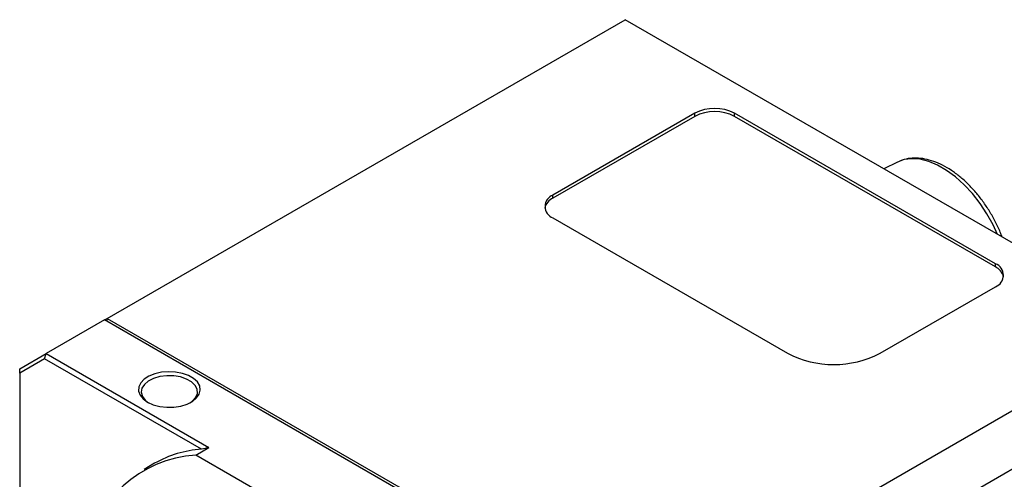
# Model space of a CAD drawing. Header units: millimetres. Extents: x 6 to 366, y 5 to 281.
# Tile 7 of 9: x 293 to 339, y 212 to 234. Entities that reach past the tile are written whole.
import ezdxf

# ---------------------------------------------------------------- set-up
doc = ezdxf.new("R2010")
doc.units = ezdxf.units.MM
doc.header["$LTSCALE"] = 1.333333

msp = doc.modelspace()

# ---------------------------------------------------------------- linework, layer by layer
at = {"color": 7, "linetype": 'Continuous', "lineweight": 25}
for p, q in [((296.6982713, 220.0054603), (321.2741603, 234.192819)), ((346.5414426, 219.6063274), (321.2741603, 234.192819)), ((324.573992, 229.7479304), (317.8486208, 225.8654563)), ((324.573992, 229.6027676), (317.8486208, 225.7202934)), ((324.573992, 229.6027676), (324.573992, 229.7479304)), ((338.8418355, 222.5998238), (326.45961, 229.7479304)), ((326.45961, 229.6027676), (326.45961, 229.7479304)), ((338.8418355, 222.454661), (326.45961, 229.6027676)), ((334.1930632, 227.4295041), (333.5451066, 227.1089525)), ((317.8486208, 225.7202934), (317.8486208, 225.8654563)), ((317.8486208, 224.7769121), (328.9737675, 218.3545016)), ((338.8418355, 222.454661), (338.8418355, 222.5998238)), ((333.373543, 218.3545016), (338.8418355, 221.5112797)), ((296.5725634, 219.9329024), (293.8069902, 218.336371)), ((321.7141379, 205.4189804), (296.5725634, 219.9329024)), ((296.5725941, 219.9328847), (296.6982713, 220.0054603)), ((296.6982713, 220.0054603), (296.6614583, 219.8815845)), ((296.6982713, 220.0054603), (321.9655536, 205.4189687)), ((346.5414426, 219.6063274), (321.9655536, 205.4189687)), ((292.5499115, 217.610439), (293.8069902, 218.336371)), ((293.7333523, 218.0885793), (293.8069902, 218.336371)), ((293.8069902, 218.336371), (301.5282134, 213.8790038)), ((293.7333523, 218.0885793), (292.5499115, 217.4051714)), ((301.1733072, 213.7935847), (293.7333523, 218.0885793)), ((292.5499115, 217.4051714), (292.5499115, 217.610439)), ((292.5499115, 217.4051714), (292.5499115, 204.8647194)), ((323.1597784, 203.3505107), (347.7356674, 217.5378694)), ((300.899674, 213.5161557), (301.5282134, 213.8790038)), ((310.5988022, 207.9169682), (300.899674, 213.5161557)), ((298.9526628, 213.12685), (298.4498314, 212.8365716))]:
    msp.add_line(p, q, dxfattribs=at)
at = {"color": 8, "linetype": 'Continuous', "lineweight": 25, "flags": 128}
msp.add_lwpolyline([(338.9352729, 223.9972757), (338.7294136, 224.4445048), (338.4391811, 224.9709104), (338.1093361, 225.4712051), (337.7460232, 225.9360692), (337.3560102, 226.3568434), (336.9465623, 226.7256893), (336.5253067, 227.0357361), (336.1000906, 227.2812081), (335.678835, 227.4575327), (335.2693871, 227.5614253), (334.8793741, 227.5909506), (334.5160612, 227.5455585), (334.1930632, 227.4295041)], dxfattribs=at)
at = {"color": 7, "linetype": 'Continuous', "lineweight": 25, "flags": 128}
for points in [[(298.6153164, 216.0322859), (298.8824406, 215.9103544), (299.191074, 215.8272722), (299.5245779, 215.7875184), (299.864973, 215.7932362), (300.1939086, 215.8441172), (300.4936517, 215.9374185), (300.7480431, 216.0681101), (300.9433683, 216.2291464), (301.0690975, 216.411846), (301.1184525, 216.6063595), (301.0887725, 216.8022005), (300.9816577, 216.9888113), (300.8028826, 217.1561315), (300.562085, 217.295141), (300.2722464, 217.3983457), (299.9489921, 217.4601818), (299.6097487, 217.4773156), (299.272805, 217.4488236), (298.9563258, 217.3762417), (298.6773724, 217.2634828), (298.4509833, 217.1166258), (298.2893633, 216.9435878), (298.2012252, 216.7536973), (298.1913207, 216.5571914), (298.2601838, 216.3646637), (298.4041018, 216.1864935), (298.6153164, 216.0322859)], [(300.6402682, 216.0051563), (300.7551804, 216.089468), (300.906914, 216.2613808), (300.9798223, 216.4496763), (300.9693241, 216.6425233), (300.8760791, 216.8278045), (300.7059463, 216.993878), (300.4696157, 217.1303088), (300.1819368, 217.2285244), (299.8609856, 217.2823535), (299.5269285, 217.288414), (299.2007557, 217.246325), (298.9029618, 217.158731), (298.6522582, 217.031136), (298.4643976, 216.8715573), (298.3511839, 216.6900216), (298.3197309, 216.4979357), (298.3720147, 216.3073689), (298.5047503, 216.1302953), (298.6645444, 216.0051563)]]:
    msp.add_lwpolyline(points, dxfattribs=at)
at = {"color": 7, "linetype": 'Continuous', "lineweight": 25}
for centre, radius, start, end in [((325.516801, 227.9283156), 2.0493625, 62.60967224, 117.39032776), ((325.516801, 227.7831528), 2.0493625, 62.60967224, 117.39032776), ((318.1458507, 225.0853269), 0.7010907, 115.08444697, 166.53281721), ((318.0551902, 225.3211842), 0.5821538, 110.7834208, 249.2165792), ((338.6352661, 222.0555517), 0.5821538, 290.7834208, 69.2165792), ((338.5446056, 221.8196945), 0.7010907, 13.46718279, 64.91555303), ((331.1736553, 222.5769444), 4.7611479, 242.480539, 297.519461), ((301.2356662, 207.9386802), 5.5875866, 93.44738374, 171.48804101), ((301.5106802, 208.6384851), 5.1661274, 93.74435498, 119.67976213)]:
    msp.add_arc(centre, radius, start, end, dxfattribs=at)
msp.add_ellipse((297.2639567, 195.2938095), major_axis=(10.3241785, 17.8810329), ratio=0.5773346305, start_param=0.4890458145, end_param=0.5143675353, dxfattribs=at)
msp.add_open_spline([(339.1593517, 223.8679178), (339.1463384, 223.9059087), (339.0747216, 224.1149867), (338.8998632, 224.4904732), (338.6373484, 224.9839334), (338.3343457, 225.4547888), (338.0002902, 225.8961343), (337.6386633, 226.3010069), (337.2547701, 226.6630004), (336.8535367, 226.9761028), (336.4400987, 227.2346101), (336.0198998, 227.4330231), (335.5995087, 227.5656962), (335.1864191, 227.6289246), (334.7917494, 227.616963), (334.454261, 227.5494244), (334.2658911, 227.4568494), (334.1887788, 227.4189523)], degree=3, knots=[0, 0, 0, 0, 0.0159540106, 0.0878007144, 0.159578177, 0.2313567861, 0.3031961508, 0.3751637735, 0.4473365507, 0.5197838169, 0.5925481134, 0.6656017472, 0.738693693, 0.8112567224, 0.882533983, 0.9519133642, 1, 1, 1, 1], dxfattribs=at)

doc.saveas('drawing.dxf')
